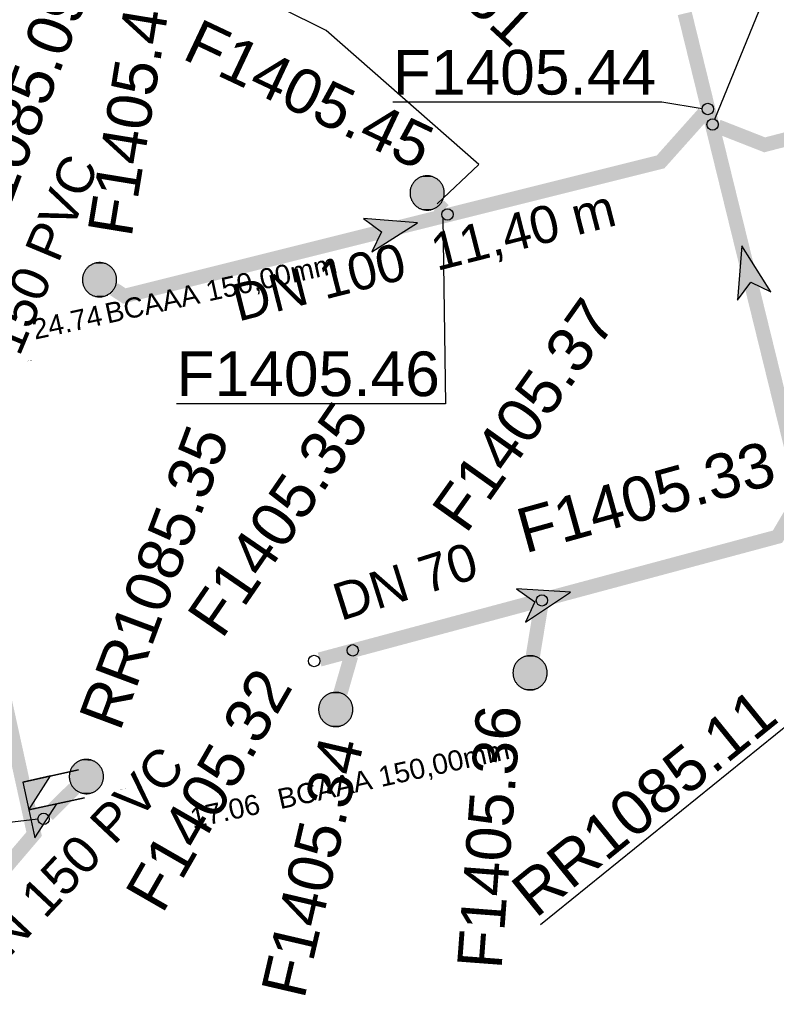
# Model space of a CAD drawing. Extents: x 356718 to 357658, y 5762241 to 5762615.
# Tile 110 of 157: x 357292 to 357305, y 5762447 to 5762464. Entities that reach past the tile are written whole.
import ezdxf
from ezdxf.enums import TextEntityAlignment as Align

# ---------------------------------------------------------------- set-up
doc = ezdxf.new("R2010")
doc.units = 0
doc.header["$MEASUREMENT"] = 0
doc.linetypes.add('AUSGEZOGEN', pattern=[0])
doc.linetypes.add('GESTRICHELT2', pattern=[4, 2, -2])
doc.layers.get('0').update_dxf_attribs({"linetype": 'AUSGEZOGEN'})
for name, color, linetype, true_color in [('111_00131_Symbol', 7, 'AUSGEZOGEN', 0x000000), ('114_00133_Schachtnummer', 7, 'AUSGEZOGEN', 0x000000), ('121_10397_Haltungen_Regenwasser', 5, 'GESTRICHELT2', 0x0000ff), ('121_10398_Haltungen_Schmutzwass', 7, 'AUSGEZOGEN', 0x800000), ('123_00137_Fliessrichtungspfeil', 7, 'AUSGEZOGEN', 0x000000), ('124_00118_Standard__Laenge___10', 7, 'AUSGEZOGEN', 0x000000), ('124_10626_Standard__Laenge____1', 7, 'AUSGEZOGEN', 0x000000), ('141_10677_Stutzen__alle__aus_DW', 7, 'AUSGEZOGEN', 0x000000), ('141_10868_Stutzen__141_', 7, 'AUSGEZOGEN', 0x000000)]:
    doc.layers.add(name, color=color, linetype=linetype, true_color=true_color)
doc.styles.add('ARIAL', font='arial.ttf', dxfattribs={"height": 1.5})
doc.styles.get("Standard").update_dxf_attribs({"font": 'arial.ttf', "height": 1})

# ---------------------------------------------------------------- blocks, each defined once
blk = doc.blocks.new('RR')
at = {"color": 0, "linetype": 'AUSGEZOGEN'}
blk.add_lwpolyline([(0.3, 0), (0.3, 0.013), (0.299, 0.025), (0.298, 0.038), (0.296, 0.05), (0.293, 0.063), (0.29, 0.075), (0.287, 0.087), (0.283, 0.099), (0.279, 0.111), (0.274, 0.123), (0.268, 0.134), (0.262, 0.145), (0.256, 0.156), (0.249, 0.167), (0.242, 0.177), (0.234, 0.187), (0.226, 0.197), (0.218, 0.206), (0.209, 0.215), (0.199, 0.224), (0.19, 0.232), (0.18, 0.24), (0.17, 0.247), (0.159, 0.254), (0.148, 0.261), (0.137, 0.267), (0.126, 0.272), (0.114, 0.277), (0.102, 0.282), (0.09, 0.286), (0.078, 0.29), (0.066, 0.293), (0.053, 0.295), (0.041, 0.297), (0.028, 0.299), (0.016, 0.3), (0.003, 0.3), (-0.009, 0.3), (-0.022, 0.299), (-0.035, 0.298), (-0.047, 0.296), (-0.06, 0.294), (-0.072, 0.291), (-0.084, 0.288), (-0.096, 0.284), (-0.108, 0.28), (-0.12, 0.275), (-0.131, 0.27), (-0.143, 0.264), (-0.154, 0.258), (-0.164, 0.251), (-0.175, 0.244), (-0.185, 0.236), (-0.195, 0.228), (-0.204, 0.22), (-0.213, 0.211), (-0.222, 0.202), (-0.23, 0.192), (-0.238, 0.182), (-0.246, 0.172), (-0.253, 0.162), (-0.259, 0.151), (-0.265, 0.14), (-0.271, 0.129), (-0.276, 0.117), (-0.281, 0.105), (-0.285, 0.093), (-0.289, 0.081), (-0.292, 0.069), (-0.295, 0.057), (-0.297, 0.044), (-0.298, 0.032), (-0.299, 0.019), (-0.3, 0.006), (-0.3, -0.006), (-0.299, -0.019), (-0.298, -0.032), (-0.297, -0.044), (-0.295, -0.057), (-0.292, -0.069), (-0.289, -0.081), (-0.285, -0.093), (-0.281, -0.105), (-0.276, -0.117), (-0.271, -0.129), (-0.265, -0.14), (-0.259, -0.151), (-0.253, -0.162), (-0.246, -0.172), (-0.238, -0.182), (-0.23, -0.192), (-0.222, -0.202), (-0.213, -0.211), (-0.204, -0.22), (-0.195, -0.228), (-0.185, -0.236), (-0.175, -0.244), (-0.164, -0.251), (-0.154, -0.258), (-0.143, -0.264), (-0.131, -0.27), (-0.12, -0.275), (-0.108, -0.28), (-0.096, -0.284), (-0.084, -0.288), (-0.072, -0.291), (-0.06, -0.294), (-0.047, -0.296), (-0.035, -0.298), (-0.022, -0.299), (-0.009, -0.3), (0.003, -0.3), (0.016, -0.3), (0.028, -0.299), (0.041, -0.297), (0.053, -0.295), (0.066, -0.293), (0.078, -0.29), (0.09, -0.286), (0.102, -0.282), (0.114, -0.277), (0.126, -0.272), (0.137, -0.267), (0.148, -0.261), (0.159, -0.254), (0.17, -0.247), (0.18, -0.24), (0.19, -0.232), (0.199, -0.224), (0.209, -0.215), (0.218, -0.206), (0.226, -0.197), (0.234, -0.187), (0.242, -0.177), (0.249, -0.167), (0.256, -0.156), (0.262, -0.145), (0.268, -0.134), (0.274, -0.123), (0.279, -0.111), (0.283, -0.099), (0.287, -0.087), (0.29, -0.075), (0.293, -0.063), (0.296, -0.05), (0.298, -0.038), (0.299, -0.025), (0.3, -0.013), (0.3, 0), (0.3, 0)], close=True, dxfattribs=at)
blk.add_lwpolyline([(0.3, 0), (0.3, 0.013), (0.299, 0.025), (0.298, 0.038), (0.296, 0.05), (0.293, 0.063), (0.29, 0.075), (0.287, 0.087), (0.283, 0.099), (0.279, 0.111), (0.274, 0.123), (0.268, 0.134), (0.262, 0.145), (0.256, 0.156), (0.249, 0.167), (0.242, 0.177), (0.234, 0.187), (0.226, 0.197), (0.218, 0.206), (0.209, 0.215), (0.199, 0.224), (0.19, 0.232), (0.18, 0.24), (0.17, 0.247), (0.159, 0.254), (0.148, 0.261), (0.137, 0.267), (0.126, 0.272), (0.114, 0.277), (0.102, 0.282), (0.09, 0.286), (0.078, 0.29), (0.066, 0.293), (0.053, 0.295), (0.041, 0.297), (0.028, 0.299), (0.016, 0.3), (0.003, 0.3), (-0.009, 0.3), (-0.022, 0.299), (-0.035, 0.298), (-0.047, 0.296), (-0.06, 0.294), (-0.072, 0.291), (-0.084, 0.288), (-0.096, 0.284), (-0.108, 0.28), (-0.12, 0.275), (-0.131, 0.27), (-0.143, 0.264), (-0.154, 0.258), (-0.164, 0.251), (-0.175, 0.244), (-0.185, 0.236), (-0.195, 0.228), (-0.204, 0.22), (-0.213, 0.211), (-0.222, 0.202), (-0.23, 0.192), (-0.238, 0.182), (-0.246, 0.172), (-0.253, 0.162), (-0.259, 0.151), (-0.265, 0.14), (-0.271, 0.129), (-0.276, 0.117), (-0.281, 0.105), (-0.285, 0.093), (-0.289, 0.081), (-0.292, 0.069), (-0.295, 0.057), (-0.297, 0.044), (-0.298, 0.032), (-0.299, 0.019), (-0.3, 0.006), (-0.3, -0.006), (-0.299, -0.019), (-0.298, -0.032), (-0.297, -0.044), (-0.295, -0.057), (-0.292, -0.069), (-0.289, -0.081), (-0.285, -0.093), (-0.281, -0.105), (-0.276, -0.117), (-0.271, -0.129), (-0.265, -0.14), (-0.259, -0.151), (-0.253, -0.162), (-0.246, -0.172), (-0.238, -0.182), (-0.23, -0.192), (-0.222, -0.202), (-0.213, -0.211), (-0.204, -0.22), (-0.195, -0.228), (-0.185, -0.236), (-0.175, -0.244), (-0.164, -0.251), (-0.154, -0.258), (-0.143, -0.264), (-0.131, -0.27), (-0.12, -0.275), (-0.108, -0.28), (-0.096, -0.284), (-0.084, -0.288), (-0.072, -0.291), (-0.06, -0.294), (-0.047, -0.296), (-0.035, -0.298), (-0.022, -0.299), (-0.009, -0.3), (0.003, -0.3), (0.016, -0.3), (0.028, -0.299), (0.041, -0.297), (0.053, -0.295), (0.066, -0.293), (0.078, -0.29), (0.09, -0.286), (0.102, -0.282), (0.114, -0.277), (0.126, -0.272), (0.137, -0.267), (0.148, -0.261), (0.159, -0.254), (0.17, -0.247), (0.18, -0.24), (0.19, -0.232), (0.199, -0.224), (0.209, -0.215), (0.218, -0.206), (0.226, -0.197), (0.234, -0.187), (0.242, -0.177), (0.249, -0.167), (0.256, -0.156), (0.262, -0.145), (0.268, -0.134), (0.274, -0.123), (0.279, -0.111), (0.283, -0.099), (0.287, -0.087), (0.29, -0.075), (0.293, -0.063), (0.296, -0.05), (0.298, -0.038), (0.299, -0.025), (0.3, -0.013), (0.3, 0), (0.3, 0)], close=True, dxfattribs=at)
at = {"color": 0}
for points in [[(-0.246, 0.172), (0.246, 0.172), (-0.242, 0.177)], [(-0.246, 0.172), (0.246, 0.172), (-0.242, 0.177)], [(-0.242, 0.177), (0.242, 0.177), (-0.238, 0.182)], [(-0.242, 0.177), (0.242, 0.177), (-0.238, 0.182)], [(0.246, 0.172), (-0.242, 0.177), (0.242, 0.177)], [(0.246, 0.172), (-0.242, 0.177), (0.242, 0.177)], [(-0.238, 0.182), (0.238, 0.182), (-0.234, 0.187)], [(-0.238, 0.182), (0.238, 0.182), (-0.234, 0.187)], [(0.242, 0.177), (-0.238, 0.182), (0.238, 0.182)], [(0.242, 0.177), (-0.238, 0.182), (0.238, 0.182)], [(-0.234, 0.187), (0.234, 0.187), (-0.23, 0.192)], [(-0.234, 0.187), (0.234, 0.187), (-0.23, 0.192)], [(0.238, 0.182), (-0.234, 0.187), (0.234, 0.187)], [(0.238, 0.182), (-0.234, 0.187), (0.234, 0.187)], [(-0.23, 0.192), (0.23, 0.192), (-0.226, 0.197)], [(-0.23, 0.192), (0.23, 0.192), (-0.226, 0.197)], [(0.234, 0.187), (-0.23, 0.192), (0.23, 0.192)], [(0.234, 0.187), (-0.23, 0.192), (0.23, 0.192)], [(-0.226, 0.197), (0.226, 0.197), (-0.222, 0.202)], [(-0.226, 0.197), (0.226, 0.197), (-0.222, 0.202)], [(0.23, 0.192), (-0.226, 0.197), (0.226, 0.197)], [(0.23, 0.192), (-0.226, 0.197), (0.226, 0.197)], [(-0.222, 0.202), (0.222, 0.202), (-0.218, 0.206)], [(-0.222, 0.202), (0.222, 0.202), (-0.218, 0.206)], [(0.226, 0.197), (-0.222, 0.202), (0.222, 0.202)], [(0.226, 0.197), (-0.222, 0.202), (0.222, 0.202)], [(-0.218, 0.206), (0.218, 0.206), (-0.213, 0.211)], [(-0.218, 0.206), (0.218, 0.206), (-0.213, 0.211)], [(0.222, 0.202), (-0.218, 0.206), (0.218, 0.206)], [(0.222, 0.202), (-0.218, 0.206), (0.218, 0.206)], [(-0.213, 0.211), (0.213, 0.211), (-0.209, 0.215)], [(-0.213, 0.211), (0.213, 0.211), (-0.209, 0.215)], [(0.218, 0.206), (-0.213, 0.211), (0.213, 0.211)], [(0.218, 0.206), (-0.213, 0.211), (0.213, 0.211)], [(-0.209, 0.215), (0.209, 0.215), (-0.204, 0.22)], [(-0.209, 0.215), (0.209, 0.215), (-0.204, 0.22)], [(0.213, 0.211), (-0.209, 0.215), (0.209, 0.215)], [(0.213, 0.211), (-0.209, 0.215), (0.209, 0.215)], [(-0.204, 0.22), (0.204, 0.22), (-0.199, 0.224)], [(-0.204, 0.22), (0.204, 0.22), (-0.199, 0.224)], [(0.209, 0.215), (-0.204, 0.22), (0.204, 0.22)], [(0.209, 0.215), (-0.204, 0.22), (0.204, 0.22)], [(-0.199, 0.224), (0.199, 0.224), (-0.195, 0.228)], [(-0.199, 0.224), (0.199, 0.224), (-0.195, 0.228)], [(0.204, 0.22), (-0.199, 0.224), (0.199, 0.224)], [(0.204, 0.22), (-0.199, 0.224), (0.199, 0.224)], [(-0.195, 0.228), (0.195, 0.228), (-0.19, 0.232)], [(-0.195, 0.228), (0.195, 0.228), (-0.19, 0.232)], [(0.199, 0.224), (-0.195, 0.228), (0.195, 0.228)], [(0.199, 0.224), (-0.195, 0.228), (0.195, 0.228)], [(-0.19, 0.232), (0.19, 0.232), (-0.185, 0.236)], [(-0.19, 0.232), (0.19, 0.232), (-0.185, 0.236)], [(0.195, 0.228), (-0.19, 0.232), (0.19, 0.232)], [(0.195, 0.228), (-0.19, 0.232), (0.19, 0.232)], [(-0.185, 0.236), (0.185, 0.236), (-0.18, 0.24)], [(-0.185, 0.236), (0.185, 0.236), (-0.18, 0.24)], [(0.19, 0.232), (-0.185, 0.236), (0.185, 0.236)], [(0.19, 0.232), (-0.185, 0.236), (0.185, 0.236)], [(-0.18, 0.24), (0.18, 0.24), (-0.175, 0.244)], [(-0.18, 0.24), (0.18, 0.24), (-0.175, 0.244)], [(0.185, 0.236), (-0.18, 0.24), (0.18, 0.24)], [(0.185, 0.236), (-0.18, 0.24), (0.18, 0.24)], [(-0.175, 0.244), (0.175, 0.244), (-0.169, 0.247)], [(-0.175, 0.244), (0.175, 0.244), (-0.169, 0.247)], [(0.18, 0.24), (-0.175, 0.244), (0.175, 0.244)], [(0.18, 0.24), (-0.175, 0.244), (0.175, 0.244)], [(-0.169, 0.247), (0.17, 0.247), (-0.164, 0.251)], [(-0.169, 0.247), (0.17, 0.247), (-0.164, 0.251)], [(0.175, 0.244), (-0.169, 0.247), (0.17, 0.247)], [(0.175, 0.244), (-0.169, 0.247), (0.17, 0.247)], [(-0.164, 0.251), (0.164, 0.251), (-0.159, 0.254)], [(-0.164, 0.251), (0.164, 0.251), (-0.159, 0.254)], [(0.17, 0.247), (-0.164, 0.251), (0.164, 0.251)], [(0.17, 0.247), (-0.164, 0.251), (0.164, 0.251)], [(-0.159, 0.254), (0.159, 0.254), (-0.154, 0.258)], [(-0.159, 0.254), (0.159, 0.254), (-0.154, 0.258)], [(0.164, 0.251), (-0.159, 0.254), (0.159, 0.254)], [(0.164, 0.251), (-0.159, 0.254), (0.159, 0.254)], [(-0.154, 0.258), (0.154, 0.258), (-0.148, 0.261)], [(-0.154, 0.258), (0.154, 0.258), (-0.148, 0.261)], [(0.159, 0.254), (-0.154, 0.258), (0.154, 0.258)], [(0.159, 0.254), (-0.154, 0.258), (0.154, 0.258)], [(-0.148, 0.261), (0.148, 0.261), (-0.143, 0.264)], [(-0.148, 0.261), (0.148, 0.261), (-0.143, 0.264)], [(0.154, 0.258), (-0.148, 0.261), (0.148, 0.261)], [(0.154, 0.258), (-0.148, 0.261), (0.148, 0.261)], [(-0.143, 0.264), (0.142, 0.264), (-0.137, 0.267)], [(-0.143, 0.264), (0.142, 0.264), (-0.137, 0.267)], [(0.148, 0.261), (-0.143, 0.264), (0.142, 0.264)], [(0.148, 0.261), (-0.143, 0.264), (0.142, 0.264)], [(-0.137, 0.267), (0.137, 0.267), (-0.131, 0.27)], [(-0.137, 0.267), (0.137, 0.267), (-0.131, 0.27)], [(0.142, 0.264), (-0.137, 0.267), (0.137, 0.267)], [(0.142, 0.264), (-0.137, 0.267), (0.137, 0.267)], [(-0.131, 0.27), (0.131, 0.27), (-0.126, 0.272)], [(-0.131, 0.27), (0.131, 0.27), (-0.126, 0.272)], [(0.137, 0.267), (-0.131, 0.27), (0.131, 0.27)], [(0.137, 0.267), (-0.131, 0.27), (0.131, 0.27)], [(-0.126, 0.272), (0.126, 0.272), (-0.12, 0.275)], [(-0.126, 0.272), (0.126, 0.272), (-0.12, 0.275)], [(0.131, 0.27), (-0.126, 0.272), (0.126, 0.272)], [(0.131, 0.27), (-0.126, 0.272), (0.126, 0.272)], [(-0.12, 0.275), (0.12, 0.275), (-0.114, 0.277)], [(-0.12, 0.275), (0.12, 0.275), (-0.114, 0.277)], [(0.126, 0.272), (-0.12, 0.275), (0.12, 0.275)], [(0.126, 0.272), (-0.12, 0.275), (0.12, 0.275)], [(-0.114, 0.277), (0.114, 0.277), (-0.108, 0.28)], [(-0.114, 0.277), (0.114, 0.277), (-0.108, 0.28)], [(0.12, 0.275), (-0.114, 0.277), (0.114, 0.277)], [(0.12, 0.275), (-0.114, 0.277), (0.114, 0.277)], [(-0.108, 0.28), (0.108, 0.28), (-0.102, 0.282)], [(-0.108, 0.28), (0.108, 0.28), (-0.102, 0.282)], [(0.114, 0.277), (-0.108, 0.28), (0.108, 0.28)], [(0.114, 0.277), (-0.108, 0.28), (0.108, 0.28)], [(-0.102, 0.282), (0.102, 0.282), (-0.096, 0.284)], [(-0.102, 0.282), (0.102, 0.282), (-0.096, 0.284)], [(0.108, 0.28), (-0.102, 0.282), (0.102, 0.282)], [(0.108, 0.28), (-0.102, 0.282), (0.102, 0.282)], [(-0.096, 0.284), (0.096, 0.284), (-0.09, 0.286)], [(-0.096, 0.284), (0.096, 0.284), (-0.09, 0.286)], [(0.102, 0.282), (-0.096, 0.284), (0.096, 0.284)], [(0.102, 0.282), (-0.096, 0.284), (0.096, 0.284)], [(-0.09, 0.286), (0.09, 0.286), (-0.084, 0.288)], [(-0.09, 0.286), (0.09, 0.286), (-0.084, 0.288)], [(0.096, 0.284), (-0.09, 0.286), (0.09, 0.286)], [(0.096, 0.284), (-0.09, 0.286), (0.09, 0.286)], [(-0.084, 0.288), (0.084, 0.288), (-0.078, 0.29)], [(-0.084, 0.288), (0.084, 0.288), (-0.078, 0.29)], [(0.09, 0.286), (-0.084, 0.288), (0.084, 0.288)], [(0.09, 0.286), (-0.084, 0.288), (0.084, 0.288)], [(-0.078, 0.29), (0.078, 0.29), (-0.072, 0.291)], [(-0.078, 0.29), (0.078, 0.29), (-0.072, 0.291)], [(0.084, 0.288), (-0.078, 0.29), (0.078, 0.29)], [(0.084, 0.288), (-0.078, 0.29), (0.078, 0.29)], [(-0.072, 0.291), (0.072, 0.291), (-0.066, 0.293)], [(-0.072, 0.291), (0.072, 0.291), (-0.066, 0.293)], [(0.078, 0.29), (-0.072, 0.291), (0.072, 0.291)], [(0.078, 0.29), (-0.072, 0.291), (0.072, 0.291)], [(-0.066, 0.293), (0.066, 0.293), (-0.06, 0.294)], [(-0.066, 0.293), (0.066, 0.293), (-0.06, 0.294)], [(0.072, 0.291), (-0.066, 0.293), (0.066, 0.293)], [(0.072, 0.291), (-0.066, 0.293), (0.066, 0.293)], [(-0.06, 0.294), (0.059, 0.294), (-0.053, 0.295)], [(-0.06, 0.294), (0.059, 0.294), (-0.053, 0.295)], [(0.066, 0.293), (-0.06, 0.294), (0.059, 0.294)], [(0.066, 0.293), (-0.06, 0.294), (0.059, 0.294)], [(-0.053, 0.295), (0.053, 0.295), (-0.047, 0.296)], [(-0.053, 0.295), (0.053, 0.295), (-0.047, 0.296)], [(0.059, 0.294), (-0.053, 0.295), (0.053, 0.295)], [(0.059, 0.294), (-0.053, 0.295), (0.053, 0.295)], [(-0.047, 0.296), (0.047, 0.296), (-0.04, 0.297)], [(-0.047, 0.296), (0.047, 0.296), (-0.04, 0.297)], [(0.053, 0.295), (-0.047, 0.296), (0.047, 0.296)], [(0.053, 0.295), (-0.047, 0.296), (0.047, 0.296)], [(-0.04, 0.297), (0.041, 0.297), (-0.035, 0.298)], [(-0.04, 0.297), (0.041, 0.297), (-0.035, 0.298)], [(0.047, 0.296), (-0.04, 0.297), (0.041, 0.297)], [(0.047, 0.296), (-0.04, 0.297), (0.041, 0.297)], [(-0.035, 0.298), (0.034, 0.298), (-0.028, 0.299)], [(-0.035, 0.298), (0.034, 0.298), (-0.028, 0.299)], [(0.041, 0.297), (-0.035, 0.298), (0.034, 0.298)], [(0.041, 0.297), (-0.035, 0.298), (0.034, 0.298)], [(0.034, 0.298), (-0.028, 0.299), (0.028, 0.299)], [(-0.028, 0.299), (0.028, 0.299), (-0.022, 0.299)], [(0.034, 0.298), (-0.028, 0.299), (0.028, 0.299)], [(-0.028, 0.299), (0.028, 0.299), (-0.022, 0.299)], [(-0.022, 0.299), (0.021, 0.299), (-0.015, 0.3)], [(-0.022, 0.299), (0.021, 0.299), (-0.015, 0.3)], [(0.028, 0.299), (-0.022, 0.299), (0.021, 0.299)], [(0.028, 0.299), (-0.022, 0.299), (0.021, 0.299)], [(0.021, 0.299), (-0.015, 0.3), (0.016, 0.3)], [(-0.015, 0.3), (0.016, 0.3), (-0.009, 0.3)], [(0.021, 0.299), (-0.015, 0.3), (0.016, 0.3)], [(-0.015, 0.3), (0.016, 0.3), (-0.009, 0.3)], [(0.016, 0.3), (-0.009, 0.3), (0.007, 0.3)], [(-0.009, 0.3), (0.007, 0.3), (0.003, 0.3)], [(0.016, 0.3), (-0.009, 0.3), (0.007, 0.3)], [(-0.009, 0.3), (0.007, 0.3), (0.003, 0.3)], [(-0.3, 0.013), (0.3, 0.013), (-0.299, 0.019)], [(-0.3, 0.013), (0.3, 0.013), (-0.299, 0.019)], [(-0.3, 0.006), (0.3, 0.006), (-0.3, 0.013)], [(0.3, 0.006), (-0.3, 0.013), (0.3, 0.013)], [(-0.3, 0.006), (0.3, 0.006), (-0.3, 0.013)], [(0.3, 0.006), (-0.3, 0.013), (0.3, 0.013)], [(-0.3, 0), (0.3, 0), (-0.3, 0.006)], [(0.3, 0), (-0.3, 0.006), (0.3, 0.006)], [(-0.3, 0), (0.3, 0), (-0.3, 0.006)], [(0.3, 0), (-0.3, 0.006), (0.3, 0.006)], [(0.3, -0.006), (-0.3, -0.006), (0.3, 0)], [(-0.3, -0.006), (0.3, 0), (-0.3, 0)], [(0.3, -0.006), (-0.3, -0.006), (0.3, 0)], [(-0.3, -0.006), (0.3, 0), (-0.3, 0)], [(-0.299, 0.025), (0.299, 0.025), (-0.298, 0.032)], [(-0.299, 0.025), (0.299, 0.025), (-0.298, 0.032)], [(-0.299, 0.019), (0.299, 0.019), (-0.299, 0.025)], [(0.299, 0.019), (-0.299, 0.025), (0.299, 0.025)], [(-0.299, 0.019), (0.299, 0.019), (-0.299, 0.025)], [(0.299, 0.019), (-0.299, 0.025), (0.299, 0.025)], [(0.3, 0.013), (-0.299, 0.019), (0.299, 0.019)], [(0.3, 0.013), (-0.299, 0.019), (0.299, 0.019)], [(-0.298, 0.038), (0.298, 0.038), (-0.297, 0.044)], [(-0.298, 0.038), (0.298, 0.038), (-0.297, 0.044)], [(-0.298, 0.032), (0.298, 0.032), (-0.298, 0.038)], [(0.298, 0.032), (-0.298, 0.038), (0.298, 0.038)], [(-0.298, 0.032), (0.298, 0.032), (-0.298, 0.038)], [(0.298, 0.032), (-0.298, 0.038), (0.298, 0.038)], [(0.299, 0.025), (-0.298, 0.032), (0.298, 0.032)], [(0.299, 0.025), (-0.298, 0.032), (0.298, 0.032)], [(-0.297, 0.044), (0.297, 0.044), (-0.296, 0.05)], [(-0.297, 0.044), (0.297, 0.044), (-0.296, 0.05)], [(0.298, 0.038), (-0.297, 0.044), (0.297, 0.044)], [(0.298, 0.038), (-0.297, 0.044), (0.297, 0.044)], [(-0.296, 0.05), (0.296, 0.05), (-0.295, 0.057)], [(-0.296, 0.05), (0.296, 0.05), (-0.295, 0.057)], [(0.297, 0.044), (-0.296, 0.05), (0.296, 0.05)], [(0.297, 0.044), (-0.296, 0.05), (0.296, 0.05)], [(-0.295, 0.057), (0.295, 0.057), (-0.293, 0.063)], [(-0.295, 0.057), (0.295, 0.057), (-0.293, 0.063)], [(0.296, 0.05), (-0.295, 0.057), (0.295, 0.057)], [(0.296, 0.05), (-0.295, 0.057), (0.295, 0.057)], [(-0.293, 0.063), (0.293, 0.063), (-0.292, 0.069)], [(-0.293, 0.063), (0.293, 0.063), (-0.292, 0.069)], [(0.295, 0.057), (-0.293, 0.063), (0.293, 0.063)], [(0.295, 0.057), (-0.293, 0.063), (0.293, 0.063)], [(-0.292, 0.069), (0.292, 0.069), (-0.29, 0.075)], [(-0.292, 0.069), (0.292, 0.069), (-0.29, 0.075)], [(0.293, 0.063), (-0.292, 0.069), (0.292, 0.069)], [(0.293, 0.063), (-0.292, 0.069), (0.292, 0.069)], [(-0.29, 0.075), (0.29, 0.075), (-0.289, 0.081)], [(-0.29, 0.075), (0.29, 0.075), (-0.289, 0.081)], [(0.292, 0.069), (-0.29, 0.075), (0.29, 0.075)], [(0.292, 0.069), (-0.29, 0.075), (0.29, 0.075)], [(-0.289, 0.081), (0.289, 0.081), (-0.287, 0.087)], [(-0.289, 0.081), (0.289, 0.081), (-0.287, 0.087)], [(0.29, 0.075), (-0.289, 0.081), (0.289, 0.081)], [(0.29, 0.075), (-0.289, 0.081), (0.289, 0.081)], [(-0.287, 0.087), (0.287, 0.087), (-0.285, 0.093)], [(-0.287, 0.087), (0.287, 0.087), (-0.285, 0.093)], [(0.289, 0.081), (-0.287, 0.087), (0.287, 0.087)], [(0.289, 0.081), (-0.287, 0.087), (0.287, 0.087)], [(-0.285, 0.093), (0.285, 0.093), (-0.283, 0.099)], [(-0.285, 0.093), (0.285, 0.093), (-0.283, 0.099)], [(0.287, 0.087), (-0.285, 0.093), (0.285, 0.093)], [(0.287, 0.087), (-0.285, 0.093), (0.285, 0.093)], [(-0.283, 0.099), (0.283, 0.099), (-0.281, 0.105)], [(-0.283, 0.099), (0.283, 0.099), (-0.281, 0.105)], [(0.285, 0.093), (-0.283, 0.099), (0.283, 0.099)], [(0.285, 0.093), (-0.283, 0.099), (0.283, 0.099)], [(-0.281, 0.105), (0.281, 0.105), (-0.279, 0.111)], [(-0.281, 0.105), (0.281, 0.105), (-0.279, 0.111)], [(0.283, 0.099), (-0.281, 0.105), (0.281, 0.105)], [(0.283, 0.099), (-0.281, 0.105), (0.281, 0.105)], [(-0.279, 0.111), (0.279, 0.111), (-0.276, 0.117)], [(-0.279, 0.111), (0.279, 0.111), (-0.276, 0.117)], [(0.281, 0.105), (-0.279, 0.111), (0.279, 0.111)], [(0.281, 0.105), (-0.279, 0.111), (0.279, 0.111)], [(-0.276, 0.117), (0.276, 0.117), (-0.274, 0.123)], [(-0.276, 0.117), (0.276, 0.117), (-0.274, 0.123)], [(0.279, 0.111), (-0.276, 0.117), (0.276, 0.117)], [(0.279, 0.111), (-0.276, 0.117), (0.276, 0.117)], [(-0.274, 0.123), (0.274, 0.123), (-0.271, 0.129)], [(-0.274, 0.123), (0.274, 0.123), (-0.271, 0.129)], [(0.276, 0.117), (-0.274, 0.123), (0.274, 0.123)], [(0.276, 0.117), (-0.274, 0.123), (0.274, 0.123)], [(-0.271, 0.129), (0.271, 0.129), (-0.268, 0.134)], [(-0.271, 0.129), (0.271, 0.129), (-0.268, 0.134)], [(0.274, 0.123), (-0.271, 0.129), (0.271, 0.129)], [(0.274, 0.123), (-0.271, 0.129), (0.271, 0.129)], [(-0.268, 0.134), (0.268, 0.134), (-0.265, 0.14)], [(-0.268, 0.134), (0.268, 0.134), (-0.265, 0.14)], [(0.271, 0.129), (-0.268, 0.134), (0.268, 0.134)], [(0.271, 0.129), (-0.268, 0.134), (0.268, 0.134)], [(-0.265, 0.14), (0.265, 0.14), (-0.262, 0.145)], [(-0.265, 0.14), (0.265, 0.14), (-0.262, 0.145)], [(0.268, 0.134), (-0.265, 0.14), (0.265, 0.14)], [(0.268, 0.134), (-0.265, 0.14), (0.265, 0.14)], [(-0.262, 0.145), (0.262, 0.145), (-0.259, 0.151)], [(-0.262, 0.145), (0.262, 0.145), (-0.259, 0.151)], [(0.265, 0.14), (-0.262, 0.145), (0.262, 0.145)], [(0.265, 0.14), (-0.262, 0.145), (0.262, 0.145)], [(-0.259, 0.151), (0.259, 0.151), (-0.256, 0.156)], [(-0.259, 0.151), (0.259, 0.151), (-0.256, 0.156)], [(0.262, 0.145), (-0.259, 0.151), (0.259, 0.151)], [(0.262, 0.145), (-0.259, 0.151), (0.259, 0.151)], [(-0.256, 0.156), (0.256, 0.156), (-0.253, 0.162)], [(-0.256, 0.156), (0.256, 0.156), (-0.253, 0.162)], [(0.259, 0.151), (-0.256, 0.156), (0.256, 0.156)], [(0.259, 0.151), (-0.256, 0.156), (0.256, 0.156)], [(-0.253, 0.162), (0.253, 0.162), (-0.249, 0.167)], [(-0.253, 0.162), (0.253, 0.162), (-0.249, 0.167)], [(0.256, 0.156), (-0.253, 0.162), (0.253, 0.162)], [(0.256, 0.156), (-0.253, 0.162), (0.253, 0.162)], [(-0.249, 0.167), (0.249, 0.167), (-0.246, 0.172)], [(-0.249, 0.167), (0.249, 0.167), (-0.246, 0.172)], [(0.253, 0.162), (-0.249, 0.167), (0.249, 0.167)], [(0.253, 0.162), (-0.249, 0.167), (0.249, 0.167)], [(0.249, 0.167), (-0.246, 0.172), (0.246, 0.172)], [(0.249, 0.167), (-0.246, 0.172), (0.246, 0.172)], [(0.3, 0), (0.3, 0), (0.3, 0)], [(0.3, 0), (0.3, 0), (0.3, 0)], [(0.3, 0), (0.3, 0), (0.3, 0)], [(0.3, 0), (0.3, 0), (0.3, 0)], [(0.3, -0.013), (-0.3, -0.013), (0.3, -0.006)], [(-0.3, -0.013), (0.3, -0.006), (-0.3, -0.006)], [(0.3, -0.013), (-0.3, -0.013), (0.3, -0.006)], [(-0.3, -0.013), (0.3, -0.006), (-0.3, -0.006)], [(-0.299, -0.019), (0.3, -0.013), (-0.3, -0.013)], [(-0.299, -0.019), (0.3, -0.013), (-0.3, -0.013)], [(0.299, -0.019), (-0.299, -0.019), (0.3, -0.013)], [(0.299, -0.019), (-0.299, -0.019), (0.3, -0.013)], [(0.299, -0.025), (-0.299, -0.025), (0.299, -0.019)], [(-0.299, -0.025), (0.299, -0.019), (-0.299, -0.019)], [(0.299, -0.025), (-0.299, -0.025), (0.299, -0.019)], [(-0.299, -0.025), (0.299, -0.019), (-0.299, -0.019)], [(-0.298, -0.032), (0.299, -0.025), (-0.299, -0.025)], [(-0.298, -0.032), (0.299, -0.025), (-0.299, -0.025)], [(0.298, -0.032), (-0.298, -0.032), (0.299, -0.025)], [(0.298, -0.032), (-0.298, -0.032), (0.299, -0.025)], [(0.298, -0.038), (-0.298, -0.038), (0.298, -0.032)], [(-0.298, -0.038), (0.298, -0.032), (-0.298, -0.032)], [(0.298, -0.038), (-0.298, -0.038), (0.298, -0.032)], [(-0.298, -0.038), (0.298, -0.032), (-0.298, -0.032)], [(-0.297, -0.044), (0.298, -0.038), (-0.298, -0.038)], [(-0.297, -0.044), (0.298, -0.038), (-0.298, -0.038)], [(0.297, -0.044), (-0.297, -0.044), (0.298, -0.038)], [(0.297, -0.044), (-0.297, -0.044), (0.298, -0.038)], [(-0.296, -0.05), (0.297, -0.044), (-0.297, -0.044)], [(-0.296, -0.05), (0.297, -0.044), (-0.297, -0.044)], [(0.296, -0.05), (-0.296, -0.05), (0.297, -0.044)], [(0.296, -0.05), (-0.296, -0.05), (0.297, -0.044)], [(-0.295, -0.057), (0.296, -0.05), (-0.296, -0.05)], [(-0.295, -0.057), (0.296, -0.05), (-0.296, -0.05)], [(0.295, -0.057), (-0.295, -0.057), (0.296, -0.05)], [(0.295, -0.057), (-0.295, -0.057), (0.296, -0.05)], [(-0.293, -0.063), (0.295, -0.057), (-0.295, -0.057)], [(-0.293, -0.063), (0.295, -0.057), (-0.295, -0.057)], [(0.293, -0.063), (-0.293, -0.063), (0.295, -0.057)], [(0.293, -0.063), (-0.293, -0.063), (0.295, -0.057)], [(-0.292, -0.069), (0.293, -0.063), (-0.293, -0.063)], [(-0.292, -0.069), (0.293, -0.063), (-0.293, -0.063)], [(0.292, -0.069), (-0.292, -0.069), (0.293, -0.063)], [(0.292, -0.069), (-0.292, -0.069), (0.293, -0.063)], [(-0.29, -0.075), (0.292, -0.069), (-0.292, -0.069)], [(-0.29, -0.075), (0.292, -0.069), (-0.292, -0.069)], [(0.29, -0.075), (-0.29, -0.075), (0.292, -0.069)], [(0.29, -0.075), (-0.29, -0.075), (0.292, -0.069)], [(-0.289, -0.081), (0.29, -0.075), (-0.29, -0.075)], [(-0.289, -0.081), (0.29, -0.075), (-0.29, -0.075)], [(0.289, -0.081), (-0.289, -0.081), (0.29, -0.075)], [(0.289, -0.081), (-0.289, -0.081), (0.29, -0.075)], [(-0.287, -0.087), (0.289, -0.081), (-0.289, -0.081)], [(-0.287, -0.087), (0.289, -0.081), (-0.289, -0.081)], [(0.287, -0.087), (-0.287, -0.087), (0.289, -0.081)], [(0.287, -0.087), (-0.287, -0.087), (0.289, -0.081)], [(-0.285, -0.093), (0.287, -0.087), (-0.287, -0.087)], [(-0.285, -0.093), (0.287, -0.087), (-0.287, -0.087)], [(0.285, -0.093), (-0.285, -0.093), (0.287, -0.087)], [(0.285, -0.093), (-0.285, -0.093), (0.287, -0.087)], [(-0.283, -0.099), (0.285, -0.093), (-0.285, -0.093)], [(-0.283, -0.099), (0.285, -0.093), (-0.285, -0.093)], [(0.283, -0.099), (-0.283, -0.099), (0.285, -0.093)], [(0.283, -0.099), (-0.283, -0.099), (0.285, -0.093)], [(-0.281, -0.105), (0.283, -0.099), (-0.283, -0.099)], [(-0.281, -0.105), (0.283, -0.099), (-0.283, -0.099)], [(0.281, -0.105), (-0.281, -0.105), (0.283, -0.099)], [(0.281, -0.105), (-0.281, -0.105), (0.283, -0.099)], [(-0.279, -0.111), (0.281, -0.105), (-0.281, -0.105)], [(-0.279, -0.111), (0.281, -0.105), (-0.281, -0.105)], [(0.279, -0.111), (-0.279, -0.111), (0.281, -0.105)], [(0.279, -0.111), (-0.279, -0.111), (0.281, -0.105)], [(-0.276, -0.117), (0.279, -0.111), (-0.279, -0.111)], [(-0.276, -0.117), (0.279, -0.111), (-0.279, -0.111)], [(0.276, -0.117), (-0.276, -0.117), (0.279, -0.111)], [(0.276, -0.117), (-0.276, -0.117), (0.279, -0.111)], [(-0.274, -0.123), (0.276, -0.117), (-0.276, -0.117)], [(-0.274, -0.123), (0.276, -0.117), (-0.276, -0.117)], [(0.274, -0.123), (-0.274, -0.123), (0.276, -0.117)], [(0.274, -0.123), (-0.274, -0.123), (0.276, -0.117)], [(-0.271, -0.129), (0.274, -0.123), (-0.274, -0.123)], [(-0.271, -0.129), (0.274, -0.123), (-0.274, -0.123)], [(0.271, -0.129), (-0.271, -0.129), (0.274, -0.123)], [(0.271, -0.129), (-0.271, -0.129), (0.274, -0.123)], [(-0.268, -0.134), (0.271, -0.129), (-0.271, -0.129)], [(-0.268, -0.134), (0.271, -0.129), (-0.271, -0.129)], [(0.268, -0.134), (-0.268, -0.134), (0.271, -0.129)], [(0.268, -0.134), (-0.268, -0.134), (0.271, -0.129)], [(-0.265, -0.14), (0.268, -0.134), (-0.268, -0.134)], [(-0.265, -0.14), (0.268, -0.134), (-0.268, -0.134)], [(0.265, -0.14), (-0.265, -0.14), (0.268, -0.134)], [(0.265, -0.14), (-0.265, -0.14), (0.268, -0.134)], [(-0.262, -0.145), (0.265, -0.14), (-0.265, -0.14)], [(-0.262, -0.145), (0.265, -0.14), (-0.265, -0.14)], [(0.262, -0.145), (-0.262, -0.145), (0.265, -0.14)], [(0.262, -0.145), (-0.262, -0.145), (0.265, -0.14)], [(-0.259, -0.151), (0.262, -0.145), (-0.262, -0.145)], [(-0.259, -0.151), (0.262, -0.145), (-0.262, -0.145)], [(0.259, -0.151), (-0.259, -0.151), (0.262, -0.145)], [(0.259, -0.151), (-0.259, -0.151), (0.262, -0.145)], [(-0.256, -0.156), (0.259, -0.151), (-0.259, -0.151)], [(-0.256, -0.156), (0.259, -0.151), (-0.259, -0.151)], [(0.256, -0.156), (-0.256, -0.156), (0.259, -0.151)], [(0.256, -0.156), (-0.256, -0.156), (0.259, -0.151)], [(-0.253, -0.162), (0.256, -0.156), (-0.256, -0.156)], [(-0.253, -0.162), (0.256, -0.156), (-0.256, -0.156)], [(0.253, -0.162), (-0.253, -0.162), (0.256, -0.156)], [(0.253, -0.162), (-0.253, -0.162), (0.256, -0.156)], [(-0.249, -0.167), (0.253, -0.162), (-0.253, -0.162)], [(-0.249, -0.167), (0.253, -0.162), (-0.253, -0.162)], [(0.249, -0.167), (-0.249, -0.167), (0.253, -0.162)], [(0.249, -0.167), (-0.249, -0.167), (0.253, -0.162)], [(-0.246, -0.172), (0.249, -0.167), (-0.249, -0.167)], [(-0.246, -0.172), (0.249, -0.167), (-0.249, -0.167)], [(0.246, -0.172), (-0.246, -0.172), (0.249, -0.167)], [(0.246, -0.172), (-0.246, -0.172), (0.249, -0.167)], [(-0.242, -0.177), (0.246, -0.172), (-0.246, -0.172)], [(-0.242, -0.177), (0.246, -0.172), (-0.246, -0.172)], [(0.242, -0.177), (-0.242, -0.177), (0.246, -0.172)], [(0.242, -0.177), (-0.242, -0.177), (0.246, -0.172)], [(-0.238, -0.182), (0.242, -0.177), (-0.242, -0.177)], [(-0.238, -0.182), (0.242, -0.177), (-0.242, -0.177)], [(0.238, -0.182), (-0.238, -0.182), (0.242, -0.177)], [(0.238, -0.182), (-0.238, -0.182), (0.242, -0.177)], [(-0.234, -0.187), (0.238, -0.182), (-0.238, -0.182)], [(-0.234, -0.187), (0.238, -0.182), (-0.238, -0.182)], [(0.234, -0.187), (-0.234, -0.187), (0.238, -0.182)], [(0.234, -0.187), (-0.234, -0.187), (0.238, -0.182)], [(-0.23, -0.192), (0.234, -0.187), (-0.234, -0.187)], [(-0.23, -0.192), (0.234, -0.187), (-0.234, -0.187)], [(0.23, -0.192), (-0.23, -0.192), (0.234, -0.187)], [(0.23, -0.192), (-0.23, -0.192), (0.234, -0.187)], [(-0.226, -0.197), (0.23, -0.192), (-0.23, -0.192)], [(-0.226, -0.197), (0.23, -0.192), (-0.23, -0.192)], [(0.226, -0.197), (-0.226, -0.197), (0.23, -0.192)], [(0.226, -0.197), (-0.226, -0.197), (0.23, -0.192)], [(-0.222, -0.202), (0.226, -0.197), (-0.226, -0.197)], [(-0.222, -0.202), (0.226, -0.197), (-0.226, -0.197)], [(0.222, -0.202), (-0.222, -0.202), (0.226, -0.197)], [(0.222, -0.202), (-0.222, -0.202), (0.226, -0.197)], [(-0.218, -0.206), (0.222, -0.202), (-0.222, -0.202)], [(-0.218, -0.206), (0.222, -0.202), (-0.222, -0.202)], [(0.218, -0.206), (-0.218, -0.206), (0.222, -0.202)], [(0.218, -0.206), (-0.218, -0.206), (0.222, -0.202)], [(-0.213, -0.211), (0.218, -0.206), (-0.218, -0.206)], [(-0.213, -0.211), (0.218, -0.206), (-0.218, -0.206)], [(0.213, -0.211), (-0.213, -0.211), (0.218, -0.206)], [(0.213, -0.211), (-0.213, -0.211), (0.218, -0.206)], [(-0.209, -0.215), (0.213, -0.211), (-0.213, -0.211)], [(-0.209, -0.215), (0.213, -0.211), (-0.213, -0.211)], [(0.209, -0.215), (-0.209, -0.215), (0.213, -0.211)], [(0.209, -0.215), (-0.209, -0.215), (0.213, -0.211)], [(-0.204, -0.22), (0.209, -0.215), (-0.209, -0.215)], [(-0.204, -0.22), (0.209, -0.215), (-0.209, -0.215)], [(0.204, -0.22), (-0.204, -0.22), (0.209, -0.215)], [(0.204, -0.22), (-0.204, -0.22), (0.209, -0.215)], [(-0.199, -0.224), (0.204, -0.22), (-0.204, -0.22)], [(-0.199, -0.224), (0.204, -0.22), (-0.204, -0.22)], [(0.199, -0.224), (-0.199, -0.224), (0.204, -0.22)], [(0.199, -0.224), (-0.199, -0.224), (0.204, -0.22)], [(-0.195, -0.228), (0.199, -0.224), (-0.199, -0.224)], [(-0.195, -0.228), (0.199, -0.224), (-0.199, -0.224)], [(0.195, -0.228), (-0.195, -0.228), (0.199, -0.224)], [(0.195, -0.228), (-0.195, -0.228), (0.199, -0.224)], [(-0.19, -0.232), (0.195, -0.228), (-0.195, -0.228)], [(-0.19, -0.232), (0.195, -0.228), (-0.195, -0.228)], [(0.19, -0.232), (-0.19, -0.232), (0.195, -0.228)], [(0.19, -0.232), (-0.19, -0.232), (0.195, -0.228)], [(-0.185, -0.236), (0.19, -0.232), (-0.19, -0.232)], [(-0.185, -0.236), (0.19, -0.232), (-0.19, -0.232)], [(0.185, -0.236), (-0.185, -0.236), (0.19, -0.232)], [(0.185, -0.236), (-0.185, -0.236), (0.19, -0.232)], [(-0.18, -0.24), (0.185, -0.236), (-0.185, -0.236)], [(-0.18, -0.24), (0.185, -0.236), (-0.185, -0.236)], [(0.18, -0.24), (-0.18, -0.24), (0.185, -0.236)], [(0.18, -0.24), (-0.18, -0.24), (0.185, -0.236)], [(-0.175, -0.244), (0.18, -0.24), (-0.18, -0.24)], [(-0.175, -0.244), (0.18, -0.24), (-0.18, -0.24)], [(0.175, -0.244), (-0.175, -0.244), (0.18, -0.24)], [(0.175, -0.244), (-0.175, -0.244), (0.18, -0.24)], [(-0.169, -0.247), (0.175, -0.244), (-0.175, -0.244)], [(-0.169, -0.247), (0.175, -0.244), (-0.175, -0.244)], [(0.17, -0.247), (-0.169, -0.247), (0.175, -0.244)], [(0.17, -0.247), (-0.169, -0.247), (0.175, -0.244)], [(-0.164, -0.251), (0.17, -0.247), (-0.169, -0.247)], [(-0.164, -0.251), (0.17, -0.247), (-0.169, -0.247)], [(0.164, -0.251), (-0.164, -0.251), (0.17, -0.247)], [(0.164, -0.251), (-0.164, -0.251), (0.17, -0.247)], [(-0.159, -0.254), (0.164, -0.251), (-0.164, -0.251)], [(-0.159, -0.254), (0.164, -0.251), (-0.164, -0.251)], [(0.159, -0.254), (-0.159, -0.254), (0.164, -0.251)], [(0.159, -0.254), (-0.159, -0.254), (0.164, -0.251)], [(-0.154, -0.258), (0.159, -0.254), (-0.159, -0.254)], [(-0.154, -0.258), (0.159, -0.254), (-0.159, -0.254)], [(0.154, -0.258), (-0.154, -0.258), (0.159, -0.254)], [(0.154, -0.258), (-0.154, -0.258), (0.159, -0.254)], [(-0.148, -0.261), (0.154, -0.258), (-0.154, -0.258)], [(-0.148, -0.261), (0.154, -0.258), (-0.154, -0.258)], [(0.148, -0.261), (-0.148, -0.261), (0.154, -0.258)], [(0.148, -0.261), (-0.148, -0.261), (0.154, -0.258)], [(-0.143, -0.264), (0.148, -0.261), (-0.148, -0.261)], [(-0.143, -0.264), (0.148, -0.261), (-0.148, -0.261)], [(0.142, -0.264), (-0.143, -0.264), (0.148, -0.261)], [(0.142, -0.264), (-0.143, -0.264), (0.148, -0.261)], [(-0.137, -0.267), (0.142, -0.264), (-0.143, -0.264)], [(-0.137, -0.267), (0.142, -0.264), (-0.143, -0.264)], [(0.137, -0.267), (-0.137, -0.267), (0.142, -0.264)], [(0.137, -0.267), (-0.137, -0.267), (0.142, -0.264)], [(-0.131, -0.27), (0.137, -0.267), (-0.137, -0.267)], [(-0.131, -0.27), (0.137, -0.267), (-0.137, -0.267)], [(0.131, -0.27), (-0.131, -0.27), (0.137, -0.267)], [(0.131, -0.27), (-0.131, -0.27), (0.137, -0.267)], [(-0.126, -0.272), (0.131, -0.27), (-0.131, -0.27)], [(-0.126, -0.272), (0.131, -0.27), (-0.131, -0.27)], [(0.126, -0.272), (-0.126, -0.272), (0.131, -0.27)], [(0.126, -0.272), (-0.126, -0.272), (0.131, -0.27)], [(-0.12, -0.275), (0.126, -0.272), (-0.126, -0.272)], [(-0.12, -0.275), (0.126, -0.272), (-0.126, -0.272)], [(0.12, -0.275), (-0.12, -0.275), (0.126, -0.272)], [(0.12, -0.275), (-0.12, -0.275), (0.126, -0.272)], [(-0.114, -0.277), (0.12, -0.275), (-0.12, -0.275)], [(-0.114, -0.277), (0.12, -0.275), (-0.12, -0.275)], [(0.114, -0.277), (-0.114, -0.277), (0.12, -0.275)], [(0.114, -0.277), (-0.114, -0.277), (0.12, -0.275)], [(-0.108, -0.28), (0.114, -0.277), (-0.114, -0.277)], [(-0.108, -0.28), (0.114, -0.277), (-0.114, -0.277)], [(0.108, -0.28), (-0.108, -0.28), (0.114, -0.277)], [(0.108, -0.28), (-0.108, -0.28), (0.114, -0.277)], [(-0.102, -0.282), (0.108, -0.28), (-0.108, -0.28)], [(-0.102, -0.282), (0.108, -0.28), (-0.108, -0.28)], [(0.102, -0.282), (-0.102, -0.282), (0.108, -0.28)], [(0.102, -0.282), (-0.102, -0.282), (0.108, -0.28)], [(-0.096, -0.284), (0.102, -0.282), (-0.102, -0.282)], [(-0.096, -0.284), (0.102, -0.282), (-0.102, -0.282)], [(0.096, -0.284), (-0.096, -0.284), (0.102, -0.282)], [(0.096, -0.284), (-0.096, -0.284), (0.102, -0.282)], [(-0.09, -0.286), (0.096, -0.284), (-0.096, -0.284)], [(-0.09, -0.286), (0.096, -0.284), (-0.096, -0.284)], [(0.09, -0.286), (-0.09, -0.286), (0.096, -0.284)], [(0.09, -0.286), (-0.09, -0.286), (0.096, -0.284)], [(-0.084, -0.288), (0.09, -0.286), (-0.09, -0.286)], [(-0.084, -0.288), (0.09, -0.286), (-0.09, -0.286)], [(0.084, -0.288), (-0.084, -0.288), (0.09, -0.286)], [(0.084, -0.288), (-0.084, -0.288), (0.09, -0.286)], [(-0.078, -0.29), (0.084, -0.288), (-0.084, -0.288)], [(-0.078, -0.29), (0.084, -0.288), (-0.084, -0.288)], [(0.078, -0.29), (-0.078, -0.29), (0.084, -0.288)], [(0.078, -0.29), (-0.078, -0.29), (0.084, -0.288)], [(-0.072, -0.291), (0.078, -0.29), (-0.078, -0.29)], [(-0.072, -0.291), (0.078, -0.29), (-0.078, -0.29)], [(0.072, -0.291), (-0.072, -0.291), (0.078, -0.29)], [(0.072, -0.291), (-0.072, -0.291), (0.078, -0.29)], [(-0.066, -0.293), (0.072, -0.291), (-0.072, -0.291)], [(-0.066, -0.293), (0.072, -0.291), (-0.072, -0.291)], [(0.066, -0.293), (-0.066, -0.293), (0.072, -0.291)], [(0.066, -0.293), (-0.066, -0.293), (0.072, -0.291)], [(-0.06, -0.294), (0.066, -0.293), (-0.066, -0.293)], [(-0.06, -0.294), (0.066, -0.293), (-0.066, -0.293)], [(0.059, -0.294), (-0.06, -0.294), (0.066, -0.293)], [(0.059, -0.294), (-0.06, -0.294), (0.066, -0.293)], [(-0.053, -0.295), (0.059, -0.294), (-0.06, -0.294)], [(-0.053, -0.295), (0.059, -0.294), (-0.06, -0.294)], [(0.053, -0.295), (-0.053, -0.295), (0.059, -0.294)], [(0.053, -0.295), (-0.053, -0.295), (0.059, -0.294)], [(-0.047, -0.296), (0.053, -0.295), (-0.053, -0.295)], [(-0.047, -0.296), (0.053, -0.295), (-0.053, -0.295)], [(0.047, -0.296), (-0.047, -0.296), (0.053, -0.295)], [(0.047, -0.296), (-0.047, -0.296), (0.053, -0.295)], [(-0.04, -0.297), (0.047, -0.296), (-0.047, -0.296)], [(-0.04, -0.297), (0.047, -0.296), (-0.047, -0.296)], [(0.041, -0.297), (-0.04, -0.297), (0.047, -0.296)], [(0.041, -0.297), (-0.04, -0.297), (0.047, -0.296)], [(-0.035, -0.298), (0.041, -0.297), (-0.04, -0.297)], [(-0.035, -0.298), (0.041, -0.297), (-0.04, -0.297)], [(0.034, -0.298), (-0.035, -0.298), (0.041, -0.297)], [(0.034, -0.298), (-0.035, -0.298), (0.041, -0.297)], [(-0.028, -0.299), (0.034, -0.298), (-0.035, -0.298)], [(-0.028, -0.299), (0.034, -0.298), (-0.035, -0.298)], [(0.028, -0.299), (-0.028, -0.299), (0.034, -0.298)], [(0.028, -0.299), (-0.028, -0.299), (0.034, -0.298)], [(-0.022, -0.299), (0.028, -0.299), (-0.028, -0.299)], [(-0.022, -0.299), (0.028, -0.299), (-0.028, -0.299)], [(-0.015, -0.3), (0.021, -0.299), (-0.022, -0.299)], [(0.021, -0.299), (-0.022, -0.299), (0.028, -0.299)], [(-0.015, -0.3), (0.021, -0.299), (-0.022, -0.299)], [(0.021, -0.299), (-0.022, -0.299), (0.028, -0.299)], [(0.016, -0.3), (-0.015, -0.3), (0.021, -0.299)], [(0.016, -0.3), (-0.015, -0.3), (0.021, -0.299)], [(-0.009, -0.3), (0.016, -0.3), (-0.015, -0.3)], [(-0.009, -0.3), (0.016, -0.3), (-0.015, -0.3)], [(0.003, -0.3), (0.007, -0.3), (-0.009, -0.3)], [(0.007, -0.3), (-0.009, -0.3), (0.016, -0.3)], [(0.003, -0.3), (0.007, -0.3), (-0.009, -0.3)], [(0.007, -0.3), (-0.009, -0.3), (0.016, -0.3)]]:
    blk.add_solid(points, dxfattribs=at)
blk = doc.blocks.new('F00')
at = {"color": 0}
blk.add_circle((0, 0), 0.1, dxfattribs=at)
blk = doc.blocks.new('FLI')
at = {"color": 0, "linetype": 'AUSGEZOGEN'}
blk.add_lwpolyline([(-0.4, 0), (-0.9, -0.6), (0.9, 0), (-0.9, 0.6), (-0.4, 0)], close=True, dxfattribs=at)
at = {"color": 0}
for points in [[(-0.4, 0), (0.9, 0), (-0.9, 0.6)], [(-0.9, -0.6), (0.9, 0), (-0.4, 0)]]:
    blk.add_solid(points, dxfattribs=at)

msp = doc.modelspace()

# ---------------------------------------------------------------- linework, layer by layer
at = {"layer": '114_00133_Schachtnummer', "color": 18, "linetype": 'AUSGEZOGEN', "true_color": 0x000000}
for points in [[(357304.28, 5762462.143), (357305.505, 5762465.146), (357309.883, 5762466.888)], [(357304.057, 5762462.322), (357303.352, 5762462.439), (357298.641, 5762462.439)], [(357299.516, 5762460.418), (357299.564, 5762457.159), (357294.853, 5762457.159)], [(357309.124, 5762453.649), (357305.615, 5762451.587), (357301.226, 5762448.034)], [(357292.425, 5762449.888), (357291.088, 5762449.728), (357286.376, 5762449.728)]]:
    msp.add_lwpolyline(points, dxfattribs=at)
at = {"layer": '121_10397_Haltungen_Regenwasser', "color": 5, "linetype": 'GESTRICHELT2', "true_color": 0x0000ff, "const_width": 0.25}
for points in [[(357286.883, 5762474.507), (357292.359, 5762449.626), (357282.063, 5762437.539)], [(357293.061, 5762450.422), (357292.596, 5762449.961)]]:
    msp.add_lwpolyline(points, dxfattribs=at)
at = {"layer": '121_10398_Haltungen_Schmutzwass', "color": 16, "linetype": 'AUSGEZOGEN', "true_color": 0x800000, "const_width": 0.25}
for points in [[(357306.029, 5762454.733), (357303.754, 5762463.994)], [(357310.82, 5762463.168), (357305.154, 5762461.693), (357304.335, 5762462.014)], [(357293.755, 5762459.167), (357293.939, 5762459.047), (357303.331, 5762461.395), (357304.09, 5762462.245)], [(357299.448, 5762460.633), (357299.529, 5762460.548)], [(357297.359, 5762452.682), (357305.38, 5762454.833), (357305.793, 5762455.536)], [(357301.094, 5762452.745), (357301.237, 5762453.618)], [(357297.724, 5762452.095), (357297.911, 5762452.746)]]:
    msp.add_lwpolyline(points, dxfattribs=at)
at = {"layer": '124_10626_Standard__Laenge____1', "color": 18, "linetype": 'AUSGEZOGEN', "true_color": 0x000000}
msp.add_lwpolyline([(357299.42, 5762460.663), (357300.146, 5762461.351), (357297.474, 5762463.698), (357295.099, 5762464.877)], dxfattribs=at)
at = {"layer": '141_10677_Stutzen__alle__aus_DW', "color": 18, "linetype": 'AUSGEZOGEN', "true_color": 0x000000}
for points in [[(357292.266, 5762450.048), (357293.243, 5762450.263)], [(357292.266, 5762450.048), (357292.374, 5762449.56), (357292.754, 5762450.156)]]:
    msp.add_lwpolyline(points, close=True, dxfattribs=at)
at = {"layer": '141_10677_Stutzen__alle__aus_DW', "color": 18, "true_color": 0x000000}
msp.add_solid([(357292.266, 5762450.048), (357292.374, 5762449.56), (357292.754, 5762450.156)], dxfattribs=at)
at = {"layer": '141_10868_Stutzen__141_', "color": 18, "linetype": 'AUSGEZOGEN', "true_color": 0x000000}
for points in [[(357292.159, 5762450.537), (357293.135, 5762450.752)], [(357292.159, 5762450.537), (357292.266, 5762450.048), (357292.647, 5762450.644)]]:
    msp.add_lwpolyline(points, close=True, dxfattribs=at)
at = {"layer": '141_10868_Stutzen__141_', "color": 18, "true_color": 0x000000}
msp.add_solid([(357292.159, 5762450.537), (357292.266, 5762450.048), (357292.647, 5762450.644)], dxfattribs=at)

# ---------------------------------------------------------------- block references
at = {"layer": '111_00131_Symbol', "color": 18, "true_color": 0x000000}
for name, p in [('F00', (357304.157, 5762462.32)), ('F00', (357304.242, 5762462.05)), ('RR', (357299.242, 5762460.851)), ('F00', (357299.598, 5762460.475)), ('RR', (357293.504, 5762459.331)), ('F00', (357301.253, 5762453.717)), ('F00', (357297.939, 5762452.842)), ('F00', (357297.262, 5762452.656)), ('RR', (357301.045, 5762452.449)), ('RR', (357297.641, 5762451.807)), ('RR', (357293.274, 5762450.633)), ('F00', (357292.525, 5762449.891))]:
    msp.add_blockref(name, p, dxfattribs=at)
at = {"layer": '123_00137_Fliessrichtungspfeil', "color": 18, "true_color": 0x000000, "xscale": 0.5, "yscale": 0.5, "zscale": 0.5}
for p, rotation in [((357298.635, 5762460.221), 14), ((357304.861, 5762459.485), 103.8), ((357301.321, 5762453.745), 15)]:
    msp.add_blockref('FLI', p, dxfattribs=dict(at, rotation=rotation))

# ---------------------------------------------------------------- texts
at = {"layer": '114_00133_Schachtnummer', "color": 18, "true_color": 0x000000, "style": 'ARIAL'}
for s, rotation, p in [('F1405.51', 317, (357297.885, 5762467.079)), ('F1405.43', 80.7, (357293.291, 5762460.182)), ('RR1085.09', 69.7, (357290.669, 5762459.419)), ('F1405.45', 334.7, (357295.261, 5762463.918)), ('F1405.37', 54.6, (357299.284, 5762455.316)), ('F1405.35', 55.5, (357295.003, 5762453.463)), ('RR1085.35', 69.5, (357293.127, 5762451.677)), ('F1405.33', 15.5, (357300.745, 5762455.29)), ('F1405.32', 60.1, (357293.927, 5762448.6)), ('RR1085.11', 39, (357300.65, 5762448.745)), ('F1405.36', 85.7, (357299.764, 5762447.305)), ('F1405.34', 76.9, (357296.327, 5762446.895))]:
    msp.add_text(s, height=0.7814, rotation=rotation, dxfattribs=at).set_placement(p, align=Align.TOP_LEFT)
for s, p in [('F1405.44', (357298.641, 5762463.355)), ('F1405.46', (357294.853, 5762458.075))]:
    msp.add_text(s, height=0.7814, dxfattribs=at).set_placement(p, align=Align.TOP_LEFT)
at = {"layer": '124_00118_Standard__Laenge___10', "color": 18, "true_color": 0x000000, "style": 'ARIAL'}
msp.add_text('DN 100  11,40 m', height=0.65113, rotation=14.3, dxfattribs=at).set_placement((357295.771, 5762459.227), align=Align.TOP_LEFT)
at = {"layer": '124_10626_Standard__Laenge____1', "color": 18, "true_color": 0x000000, "style": 'ARIAL'}
for s, rotation, p in [('DN 150 PVC', 67.4, (357290.898, 5762456.776)), ('DN 70', 17.5, (357297.531, 5762453.975)), ('DN 150 PVC', 46.8, (357290.998, 5762447.426))]:
    msp.add_text(s, height=0.6511, rotation=rotation, dxfattribs=at).set_placement(p, align=Align.TOP_LEFT)
at = {"layer": '141_10677_Stutzen__alle__aus_DW', "color": 18, "true_color": 0x000000}
for s, p in [('24.74', (357292.237, 5762457.91)), ('17.06', (357293.887, 5762450.409))]:
    msp.add_text(s, height=0.00707, rotation=12.4, dxfattribs=at).set_placement(p, align=Align.TOP_RIGHT)
for p in [(357292.238, 5762457.91), (357293.889, 5762450.409)]:
    msp.add_text('BCAAA 150,00mm', height=0.00707, rotation=12.4, dxfattribs=at).set_placement(p, align=Align.TOP_LEFT)
at = {"layer": '141_10868_Stutzen__141_', "color": 18, "true_color": 0x000000}
for s, height, p in [('BCAAA 150,00mm', 0.35326, (357293.569, 5762458.907)), ('BCAAA 150,00mm', 0.35326, (357296.592, 5762450.405)), ('17.06', 0.3533, (357295.061, 5762450.069))]:
    msp.add_text(s, height=height, rotation=12.4, dxfattribs=at).set_placement(p, align=Align.TOP_LEFT)
msp.add_text('24.74', height=0.3533, rotation=12.4, dxfattribs=at).set_placement((357293.503, 5762458.892), align=Align.TOP_RIGHT)

doc.saveas('drawing.dxf')
